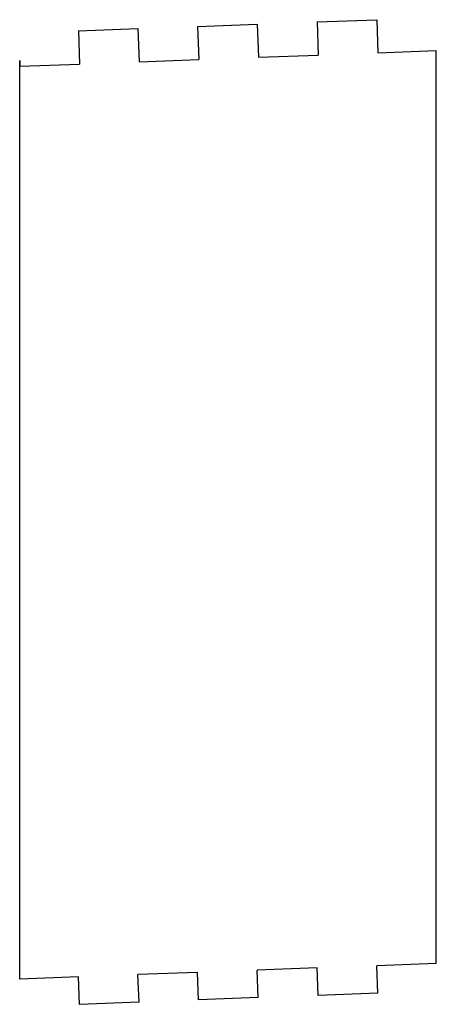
# Model space of a CAD drawing. Extents: x 539 to 588, y -18 to 99.
import ezdxf

# ---------------------------------------------------------------- set-up
doc = ezdxf.new("R2010")
doc.units = 0
doc.layers.add('VISIBLE', color=7, linetype='CONTINUOUS')

msp = doc.modelspace()

# ---------------------------------------------------------------- linework, layer by layer
at = {"layer": 'VISIBLE'}
for p, q in [((559.84, 97.72), (566.91, 97.99)), ((566.91, 97.99), (567.06, 94.07)), ((573.98, 98.25), (581.05, 98.52)), ((573.98, 98.25), (574.13, 94.33)), ((581.05, 98.52), (581.19, 94.6)), ((545.71, 97.19), (552.77, 97.46)), ((545.71, 97.19), (545.85, 93.27)), ((552.77, 97.46), (552.92, 93.54)), ((559.84, 97.72), (559.99, 93.8)), ((581.19, 94.6), (588.11, 94.86)), ((588.11, -13.17), (588.11, 94.86)), ((538.76, 93.68), (538.79, 93.01)), ((538.76, -15.02), (538.76, 93.68)), ((538.79, 93.01), (545.85, 93.27)), ((552.92, 93.54), (559.99, 93.8)), ((567.06, 94.07), (574.13, 94.33)), ((573.98, -13.7), (566.91, -13.97)), ((567.03, -17.21), (566.91, -13.97)), ((574.1, -16.95), (573.98, -13.7)), ((588.11, -13.17), (581.05, -13.44)), ((581.17, -16.68), (581.05, -13.44)), ((545.71, -14.76), (538.76, -15.02)), ((545.83, -18.01), (545.71, -14.76)), ((559.84, -14.23), (552.77, -14.49)), ((552.9, -17.74), (552.77, -14.49)), ((559.96, -17.48), (559.84, -14.23)), ((567.03, -17.21), (559.96, -17.48)), ((581.17, -16.68), (574.1, -16.95)), ((552.9, -17.74), (545.83, -18.01))]:
    msp.add_line(p, q, dxfattribs=at)

doc.saveas('drawing.dxf')
